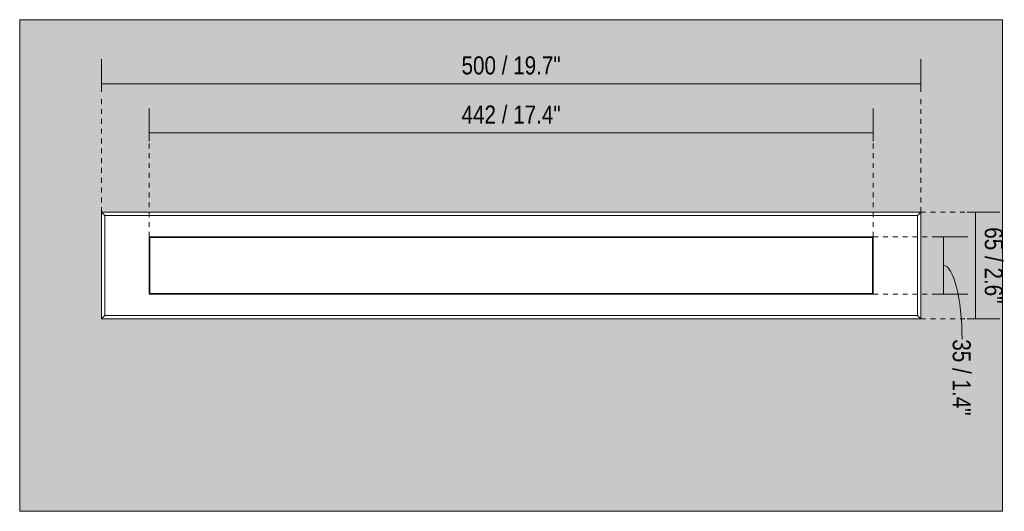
# Model space of a CAD drawing. Header units: millimetres. Extents: x -6879 to -3775, y -1439 to 6915.
# Tile 2 of 5: x -6879 to -6278, y 150 to 450. Entities that reach past the tile are written whole.
import ezdxf

# ---------------------------------------------------------------- set-up
doc = ezdxf.new("R2010")
doc.units = ezdxf.units.MM
doc.linetypes.add('Dash', pattern=[6, 3, -3])
doc.layers.add('A-ANNO-DIMS', color=7, linetype='Dash', lineweight=9, true_color=0xd2d2d2)
for name, color, linetype, lineweight in [('A-ANNO-DIMS-5', 7, 'Continuous', 9), ('A-WALL', 7, 'Continuous', 9), ('E-LITE-EQPM', 7, 'Continuous', 20)]:
    doc.layers.add(name, color=color, linetype=linetype, lineweight=lineweight)
doc.styles.add('Arial Narrow', font='ARIALN.TTF', dxfattribs={"height": 11})
doc.dimstyles.new('FARO_-_2_2mm_Arial_Narrow_mm_Inch_Right', dxfattribs={"dimscale": 304.8, "dimtxt": 11.257741, "dimasz": 0, "dimexe": 0.049213, "dimexo": 0.0625, "dimgap": 0.008202, "dimtad": 1, "dimdec": 0, "dimzin": 0, "dimdsep": 46, "dimtxsty": 'Arial Narrow', "dimblk1": 'NONE', "dimblk2": 'NONE', "dimsah": 1, "dimcen": 0.09, "dimadec": 0, "dimazin": 0, "dimtfac": 1, "dimtdec": 4, "dimtix": 1, "dimtmove": 0, "dimatfit": 3, "dimfxl": 0.016404, "dimfxlon": 1, "dimtvp": 1, "dimtolj": 1, "dimtzin": 0, "dimarcsym": 2})
doc.dimstyles.new('FARO_-_2_2mm_Arial_Narrow_mm_Inch_Right_1', dxfattribs={"dimscale": 304.8, "dimtxt": 11.257741, "dimasz": 0, "dimexe": 0.049213, "dimexo": 0.0625, "dimgap": 0.008202, "dimtad": 1, "dimdec": 0, "dimzin": 0, "dimdsep": 46, "dimtxsty": 'Arial Narrow', "dimblk1": 'NONE', "dimblk2": 'NONE', "dimsah": 1, "dimcen": 0.09, "dimadec": 0, "dimazin": 0, "dimtfac": 1, "dimtdec": 4, "dimtix": 1, "dimtmove": 1, "dimatfit": 3, "dimfxl": 0.016404, "dimfxlon": 1, "dimtvp": 1, "dimtolj": 1, "dimtzin": 0, "dimarcsym": 2})

# ---------------------------------------------------------------- blocks, each defined once
blk = doc.blocks.new('71737 - 71736 FALLS LED Downlight 12W 2700K-551508-Alzado_PDF')
at = {"layer": 'E-LITE-EQPM'}
for p, q in [((-6829.5, 332.5), (-6329.5, 332.5)), ((-6829.5, 267.5), (-6829.5, 332.5)), ((-6829.5, 332.5), (-6827.5, 330.5)), ((-6331.5, 330.5), (-6329.5, 332.5)), ((-6329.5, 332.5), (-6329.5, 267.5)), ((-6331.5, 330.5), (-6827.5, 330.5)), ((-6827.5, 330.5), (-6827.5, 269.5)), ((-6331.5, 269.5), (-6331.5, 330.5)), ((-6800.5, 282.5), (-6800.5, 317.5)), ((-6800.5, 317.5), (-6358.5, 317.5)), ((-6358.9, 317.1), (-6800.1, 317.1)), ((-6800.1, 317.1), (-6800.1, 282.9)), ((-6799.5, 317.5), (-6799.5, 317.1)), ((-6359.5, 317.1), (-6359.5, 317.5)), ((-6358.9, 282.9), (-6358.9, 317.1)), ((-6358.5, 317.5), (-6358.5, 282.5)), ((-6358.5, 282.5), (-6800.5, 282.5)), ((-6800.1, 282.9), (-6358.9, 282.9)), ((-6799.5, 282.9), (-6799.5, 282.5)), ((-6359.5, 282.5), (-6359.5, 282.9)), ((-6827.5, 269.5), (-6829.5, 267.5)), ((-6329.5, 267.5), (-6829.5, 267.5)), ((-6827.5, 269.5), (-6331.5, 269.5)), ((-6329.5, 267.5), (-6331.5, 269.5))]:
    blk.add_line(p, q, dxfattribs=at)
blk = doc.blocks.new('DIMBLOCK1-Alzado_PDF')
at = {"layer": 'A-ANNO-DIMS-5', "color": 251, "true_color": 0x5b5b5b, "transparency": 16777216}
for p, q in [((-6800.5, 380.7), (-6800.5, 395.9)), ((-6358.5, 380.7), (-6358.5, 395.9)), ((-6800.5, 380.9), (-6358.5, 380.9)), ((-6800.5, 380.9), (-6800.5, 375.9)), ((-6358.5, 380.9), (-6358.5, 375.9))]:
    blk.add_line(p, q, dxfattribs=at)
at = {"layer": 'A-ANNO-DIMS-5', "color": 0, "transparency": 16777216, "insert": (-6609.78, 397.62), "char_height": 11, "width": 72.6928, "attachment_point": 1, "line_spacing_factor": 0.974696, "style": 'Arial Narrow'}
blk.add_mtext('442 / 17.4"', dxfattribs=at)
blk = doc.blocks.new('_None')
blk = doc.blocks.new('DIMBLOCK2-Alzado_PDF')
at = {"layer": 'A-ANNO-DIMS-5', "color": 251, "true_color": 0x5b5b5b, "transparency": 16777216}
for p, q in [((-6829.5, 405.9), (-6829.5, 425.9)), ((-6329.5, 405.9), (-6329.5, 425.9)), ((-6829.5, 410.9), (-6329.5, 410.9)), ((-6829.5, 410.9), (-6829.5, 405.9)), ((-6329.5, 410.9), (-6329.5, 405.9))]:
    blk.add_line(p, q, dxfattribs=at)
at = {"layer": 'A-ANNO-DIMS-5', "color": 0, "transparency": 16777216, "insert": (-6609.78, 427.62), "char_height": 11, "width": 72.6928, "attachment_point": 1, "line_spacing_factor": 0.974696, "style": 'Arial Narrow'}
blk.add_mtext('500 / 19.7"', dxfattribs=at)
blk = doc.blocks.new('DIMBLOCK3-Alzado_PDF')
at = {"layer": 'A-ANNO-DIMS-5', "color": 251, "true_color": 0x5b5b5b, "transparency": 16777216}
for p, q in [((-6320.68, 317.5), (-6300.68, 317.5)), ((-6315.68, 317.5), (-6320.68, 317.5)), ((-6315.68, 282.5), (-6315.68, 317.5)), ((-6320.68, 282.5), (-6300.68, 282.5)), ((-6315.68, 282.5), (-6320.68, 282.5))]:
    blk.add_line(p, q, dxfattribs=at)
blk.add_ellipse((-6315.68, 254.97), major_axis=(0, 45.03), ratio=0.253908, start_param=4.712389, end_param=6.283185, dxfattribs=at)
at = {"layer": 'A-ANNO-DIMS-5', "color": 0, "transparency": 16777216, "insert": (-6298.96, 254.97), "char_height": 11, "width": 55.9671, "attachment_point": 1, "rotation": 270, "line_spacing_factor": 0.974696, "style": 'Arial Narrow'}
blk.add_mtext('35 / 1.4"', dxfattribs=at)
blk = doc.blocks.new('DIMBLOCK4-Alzado_PDF')
at = {"layer": 'A-ANNO-DIMS-5', "color": 251, "true_color": 0x5b5b5b, "transparency": 16777216}
for p, q in [((-6301.09, 332.5), (-6281.09, 332.5)), ((-6296.09, 332.5), (-6301.09, 332.5)), ((-6296.09, 267.5), (-6296.09, 332.5)), ((-6301.09, 267.5), (-6281.09, 267.5)), ((-6296.09, 267.5), (-6301.09, 267.5))]:
    blk.add_line(p, q, dxfattribs=at)
at = {"layer": 'A-ANNO-DIMS-5', "color": 0, "transparency": 16777216, "insert": (-6279.38, 323.32), "char_height": 11, "width": 55.9671, "attachment_point": 1, "rotation": 270, "line_spacing_factor": 0.974696, "style": 'Arial Narrow'}
blk.add_mtext('65 / 2.6"', dxfattribs=at)

msp = doc.modelspace()

# ---------------------------------------------------------------- hatches: boundary and pattern name
at = {"layer": 'A-WALL', "true_color": 0xf7f7f7}
h = msp.add_hatch(color=7, dxfattribs=at)
h.paths.add_polyline_path([(-6452.68, 150), (-6279.5, 150), (-6279.5, 450), (-6879.5, 450), (-6879.5, 150), (-6629.44, 150)])
h.paths.add_polyline_path([(-6530.01, 267.5), (-6829.5, 267.5), (-6829.5, 332.5), (-6329.5, 332.5), (-6329.5, 267.5), (-6518.96, 267.5)])

# ---------------------------------------------------------------- linework, layer by layer
at = {"layer": 'A-ANNO-DIMS'}
for p, q in [((-6829.5, 332.5), (-6829.5, 402.5)), ((-6329.5, 332.5), (-6329.5, 402.5)), ((-6800.5, 317.5), (-6800.5, 382.5)), ((-6358.5, 317.5), (-6358.5, 382.5)), ((-6329.5, 332.5), (-6299.5, 332.5)), ((-6358.5, 317.5), (-6318.5, 317.5)), ((-6358.5, 282.5), (-6318.5, 282.5)), ((-6329.5, 267.5), (-6299.5, 267.5))]:
    msp.add_line(p, q, dxfattribs=at)
at = {"layer": 'A-WALL', "color": 253, "true_color": 0xaaaaaa}
for p, q in [((-6279.5, 450), (-6879.5, 450)), ((-6879.5, 450), (-6879.5, 150)), ((-6279.5, 150), (-6279.5, 450)), ((-6879.5, 150), (-6279.5, 150))]:
    msp.add_line(p, q, dxfattribs=at)

# ---------------------------------------------------------------- block references
at = {"layer": 'E-LITE-EQPM'}
msp.add_blockref('71737 - 71736 FALLS LED Downlight 12W 2700K-551508-Alzado_PDF', (0, 0), dxfattribs=at)

# ---------------------------------------------------------------- dimensions: what is measured, and where the dimension line sits
at = {"layer": 'A-ANNO-DIMS', "color": 251, "linetype": 'Continuous', "true_color": 0x5b5b5b}
for base, p1, p2, override, picture, middle in [((-6329.5, 410.9), (-6829.5, 405.9), (-6329.5, 405.9), {"dimpost": '<>', "dimfxl": 500}, 'DIMBLOCK2-Alzado_PDF', (-6579.5, 420.52)), ((-6358.5, 380.9), (-6800.5, 375.9), (-6358.5, 375.9), {"dimpost": '<>', "dimfxl": 442}, 'DIMBLOCK1-Alzado_PDF', (-6579.5, 390.52))]:
    dim = msp.add_linear_dim(base=base, p1=p1, p2=p2, dimstyle='FARO_-_2_2mm_Arial_Narrow_mm_Inch_Right', override=override, dxfattribs=at)
    dim.commit()
    dim.dimension.update_dxf_attribs({"geometry": picture, "text_midpoint": middle})
dim = msp.add_linear_dim(base=(-6296.09, 332.5), p1=(-6301.09, 267.5), p2=(-6301.09, 332.5), angle=90, dimstyle='FARO_-_2_2mm_Arial_Narrow_mm_Inch_Right', override={"dimtad": 4, "dimpost": '<>', "dimfxl": 65}, dxfattribs=at)
dim.commit()
dim.dimension.update_dxf_attribs({"geometry": 'DIMBLOCK4-Alzado_PDF', "text_midpoint": (-6286.47, 300)})
dim = msp.add_linear_dim(base=(-6315.68, 317.5), p1=(-6320.68, 282.5), p2=(-6320.68, 317.5), angle=90, dimstyle='FARO_-_2_2mm_Arial_Narrow_mm_Inch_Right_1', override={"dimtad": 4, "dimpost": '<>', "dimfxl": 35}, dxfattribs=at)
dim.commit()
dim.dimension.update_dxf_attribs({"geometry": 'DIMBLOCK3-Alzado_PDF', "text_midpoint": (-6306.3, 226.98), "dimtype": 160, "text_rotation": 90})

doc.saveas('drawing.dxf')
